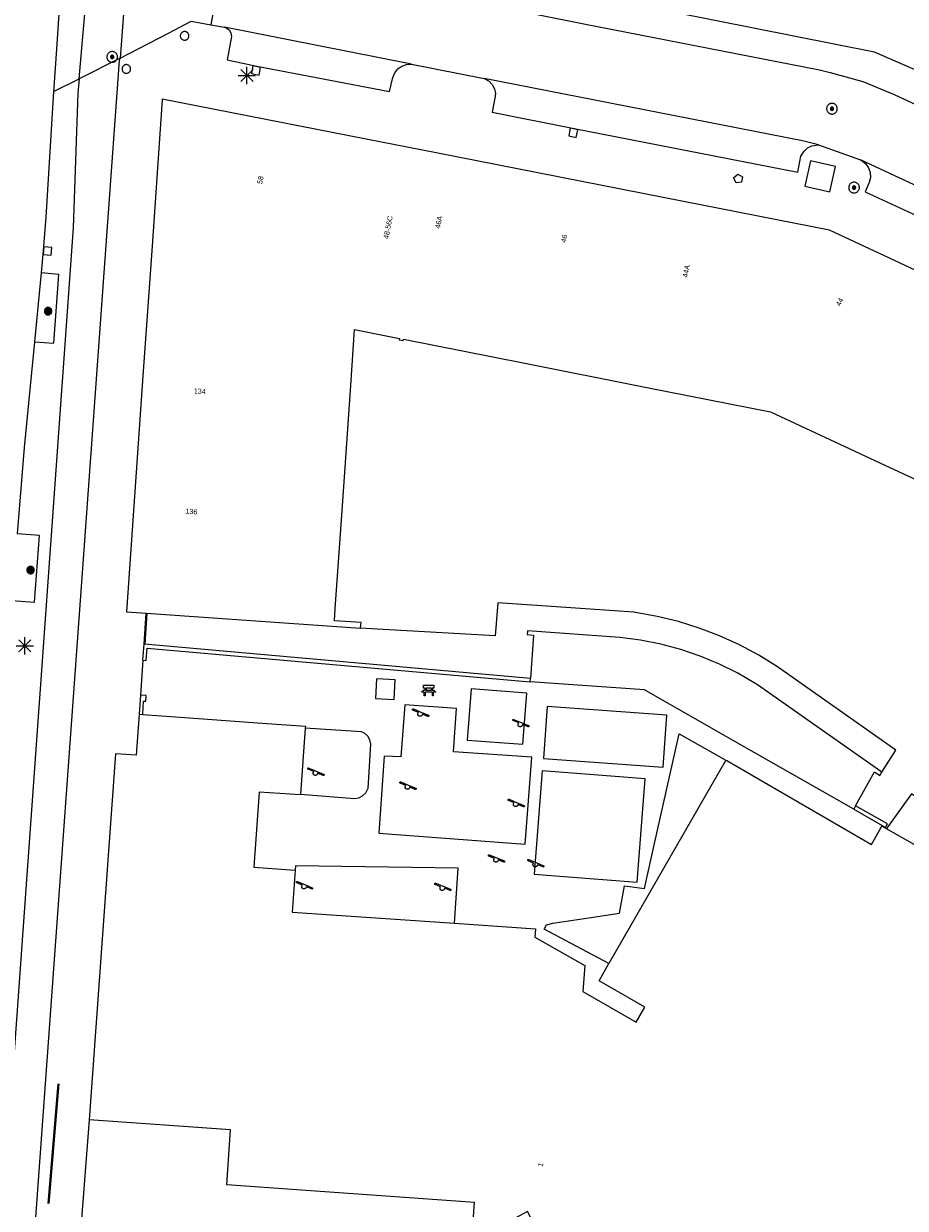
# Model space of a CAD drawing. Header units: metres. Extents: x 135779 to 137489, y 452643 to 455118.
# Tile 138 of 256: x 136264 to 136315, y 453819 to 453887. Entities that reach past the tile are written whole.
import ezdxf
from ezdxf.enums import TextEntityAlignment as Align

# ---------------------------------------------------------------- set-up
doc = ezdxf.new("R2010")
doc.units = ezdxf.units.M
doc.linetypes.add('DGN_Style_4', pattern=[89.853097, 44.898487, -22.449243, 0.056123, -22.449243])
for name, color, linetype, lineweight in [('KTop_NAR_Huisnummer (t)', 7, 'Continuous', 13), ('KTop_NAR_Huisnummer tijdelijk (t)', 7, 'Continuous', 13), ('KTop_OTD_Open verharding', 15, 'Continuous', 13), ('KTop_OTD_Open verharding_tegels', 15, 'Continuous', 13), ('KTop_PAL_Afsluitpaal', 222, 'Continuous', 13), ('KTop_PAL_Lichtmast', 40, 'Continuous', 13), ('KTop_PND_Grondvlaksituatie van BAG-pand [tachy]', 1, 'Continuous', 13), ('KTop_PUT_Brandkraan of -put', 1, 'Continuous', 13), ('KTop_PUT_Inspectie- of rioolput', 15, 'Continuous', 13), ('KTop_PUT_Kolk', 15, 'Continuous', 13), ('KTop_SHD_Hek (l)', 15, 'DGN_Style_4', 40), ('KTop_SHD_Muur', 15, 'Continuous', 13), ('KTop_STM_Bank', 40, 'Continuous', 13), ('KTop_STM_Speelvoorziening', 40, 'Continuous', 13), ('KTop_VGO_Boom', 92, 'Continuous', 13), ('KTop_WGD_Fietspad', 40, 'Continuous', 13), ('KTop_WGD_Rijbaan_Lokale weg', 251, 'Continuous', 13), ('KTop_WGD_Rijbaan_Lokale weg_verkeersdrempel', 40, 'Continuous', 13), ('KTop_WGD_Voetpad', 251, 'Continuous', 13), ('KTop_WGD_Voetpad_achterpad', 251, 'Continuous', 13)]:
    doc.layers.add(name, color=color, linetype=linetype, lineweight=lineweight)
doc.styles.add('Style-ROVU', font='ROVU.shx')
doc.styles.add('Style-ROVUCURSIEF', font='ROVUCURSIEF.shx')

# ---------------------------------------------------------------- blocks, each defined once
blk = doc.blocks.new('PAL_Lichtmast')
at = {"layer": 'KTop_PAL_Lichtmast'}
for p, q in [((-0.354, -0.354), (0.354, 0.354)), ((0.354, -0.354), (-0.354, 0.354)), ((0, -0.5), (0, 0.5)), ((-0.5, 0), (0.5, 0))]:
    blk.add_line(p, q, dxfattribs=at)
blk = doc.blocks.new('PAL_Afsluitpaal')
at = {"layer": 'KTop_PAL_Afsluitpaal', "flags": 128}
blk.add_lwpolyline([(0.25, 0), (0.249, 0.026), (0.245, 0.052), (0.238, 0.077), (0.228, 0.102), (0.217, 0.125), (0.202, 0.147), (0.186, 0.167), (0.167, 0.186), (0.147, 0.202), (0.125, 0.217), (0.102, 0.228), (0.077, 0.238), (0.052, 0.245), (0.026, 0.249), (0, 0.25), (-0.026, 0.249), (-0.052, 0.245), (-0.077, 0.238), (-0.102, 0.228), (-0.125, 0.217), (-0.147, 0.202), (-0.167, 0.186), (-0.186, 0.167), (-0.202, 0.147), (-0.217, 0.125), (-0.228, 0.102), (-0.238, 0.077), (-0.245, 0.052), (-0.249, 0.026), (-0.25, 0), (-0.249, -0.026), (-0.245, -0.052), (-0.238, -0.077), (-0.228, -0.102), (-0.217, -0.125), (-0.202, -0.147), (-0.186, -0.167), (-0.167, -0.186), (-0.147, -0.202), (-0.125, -0.217), (-0.102, -0.228), (-0.077, -0.238), (-0.052, -0.245), (-0.026, -0.249), (0, -0.25), (0.026, -0.249), (0.052, -0.245), (0.077, -0.238), (0.102, -0.228), (0.125, -0.217), (0.147, -0.202), (0.167, -0.186), (0.186, -0.167), (0.202, -0.147), (0.217, -0.125), (0.228, -0.102), (0.238, -0.077), (0.245, -0.052), (0.249, -0.026), (0.25, 0)], dxfattribs=at)
blk = doc.blocks.new('PUT_Brandkraan_of_-put')
at = {"layer": 'KTop_PUT_Brandkraan of -put'}
for p, q in [((-0.25, 0.034), (0, 0.25)), ((-0.158, -0.25), (-0.25, 0.034)), ((0, 0.25), (0.25, 0.033)), ((0.25, 0.033), (0.158, -0.25)), ((0.158, -0.25), (-0.158, -0.25))]:
    blk.add_line(p, q, dxfattribs=at)
blk = doc.blocks.new('PUT_Inspectie-_of_rioolput')
at = {"layer": 'KTop_PUT_Inspectie- of rioolput', "flags": 128}
for points in [[(0.31, 0), (0.308, 0.032), (0.303, 0.064), (0.294, 0.095), (0.283, 0.126), (0.268, 0.155), (0.25, 0.182), (0.23, 0.207), (0.207, 0.23), (0.182, 0.25), (0.154, 0.268), (0.126, 0.283), (0.095, 0.294), (0.064, 0.303), (0.032, 0.308), (0, 0.309), (-0.032, 0.308), (-0.064, 0.303), (-0.096, 0.294), (-0.126, 0.283), (-0.155, 0.268), (-0.182, 0.25), (-0.207, 0.23), (-0.23, 0.207), (-0.25, 0.182), (-0.268, 0.154), (-0.283, 0.126), (-0.294, 0.095), (-0.303, 0.064), (-0.308, 0.032), (-0.309, 0), (-0.308, -0.032), (-0.303, -0.064), (-0.294, -0.096), (-0.283, -0.126), (-0.268, -0.155), (-0.25, -0.182), (-0.23, -0.207), (-0.207, -0.23), (-0.182, -0.25), (-0.155, -0.268), (-0.126, -0.283), (-0.096, -0.294), (-0.064, -0.303), (-0.032, -0.308), (0, -0.309), (0.032, -0.308), (0.064, -0.303), (0.095, -0.294), (0.126, -0.283), (0.155, -0.268), (0.182, -0.25), (0.207, -0.23), (0.23, -0.207), (0.25, -0.182), (0.268, -0.155), (0.283, -0.126), (0.294, -0.096), (0.303, -0.064), (0.308, -0.032), (0.31, 0)], [(0.095, 0), (0.094, 0.009), (0.092, 0.019), (0.09, 0.029), (0.086, 0.038), (0.082, 0.047), (0.076, 0.055), (0.07, 0.063), (0.063, 0.07), (0.055, 0.076), (0.047, 0.082), (0.038, 0.086), (0.029, 0.09), (0.019, 0.092), (0.009, 0.094), (0, 0.094), (-0.01, 0.094), (-0.02, 0.092), (-0.029, 0.09), (-0.039, 0.086), (-0.048, 0.082), (-0.056, 0.076), (-0.064, 0.07), (-0.071, 0.063), (-0.077, 0.055), (-0.082, 0.047), (-0.087, 0.038), (-0.09, 0.029), (-0.093, 0.019), (-0.094, 0.009), (-0.095, 0), (-0.094, -0.01), (-0.093, -0.02), (-0.09, -0.029), (-0.087, -0.039), (-0.082, -0.048), (-0.077, -0.056), (-0.071, -0.064), (-0.064, -0.071), (-0.056, -0.077), (-0.047, -0.082), (-0.039, -0.087), (-0.029, -0.09), (-0.02, -0.093), (-0.01, -0.094), (0, -0.095), (0.009, -0.094), (0.019, -0.093), (0.029, -0.09), (0.038, -0.087), (0.047, -0.082), (0.055, -0.077), (0.063, -0.071), (0.07, -0.064), (0.076, -0.056), (0.082, -0.047), (0.086, -0.039), (0.09, -0.029), (0.092, -0.02), (0.094, -0.01), (0.095, 0)], [(0.035, 0), (0.034, 0.003), (0.034, 0.007), (0.033, 0.01), (0.031, 0.014), (0.03, 0.017), (0.028, 0.02), (0.026, 0.023), (0.023, 0.026), (0.02, 0.028), (0.017, 0.03), (0.014, 0.031), (0.01, 0.033), (0.007, 0.034), (0.003, 0.034), (0, 0.034), (-0.004, 0.034), (-0.007, 0.034), (-0.011, 0.033), (-0.014, 0.031), (-0.018, 0.03), (-0.021, 0.028), (-0.023, 0.026), (-0.026, 0.023), (-0.028, 0.02), (-0.03, 0.017), (-0.032, 0.014), (-0.033, 0.01), (-0.034, 0.007), (-0.035, 0.003), (-0.035, 0), (-0.035, -0.004), (-0.034, -0.007), (-0.033, -0.011), (-0.032, -0.014), (-0.03, -0.018), (-0.028, -0.021), (-0.026, -0.023), (-0.023, -0.026), (-0.021, -0.028), (-0.017, -0.03), (-0.014, -0.032), (-0.011, -0.033), (-0.007, -0.034), (-0.004, -0.035), (0, -0.035), (0.003, -0.035), (0.007, -0.034), (0.01, -0.033), (0.014, -0.032), (0.017, -0.03), (0.02, -0.028), (0.023, -0.026), (0.026, -0.023), (0.028, -0.021), (0.03, -0.017), (0.031, -0.014), (0.033, -0.011), (0.034, -0.007), (0.034, -0.004), (0.035, 0)], [(0.01, 0.02), (0.007, 0.02), (0.005, 0.021), (0.003, 0.022), (0.001, 0.022), (-0.001, 0.022), (-0.004, 0.022), (-0.006, 0.021), (-0.008, 0.02), (-0.01, 0.019), (-0.012, 0.018), (-0.014, 0.017), (-0.016, 0.015), (-0.017, 0.013), (-0.019, 0.012), (-0.02, 0.009), (-0.021, 0.007), (-0.022, 0.005), (-0.022, 0.003), (-0.022, 0.001), (-0.022, -0.001), (-0.022, -0.004), (-0.022, -0.006), (-0.021, -0.008), (-0.02, -0.01), (-0.019, -0.012), (-0.017, -0.014), (-0.016, -0.016), (-0.014, -0.017), (-0.012, -0.019), (-0.01, -0.02), (-0.008, -0.021), (-0.006, -0.022), (-0.003, -0.022), (-0.001, -0.022), (0.001, -0.022), (0.003, -0.022), (0.005, -0.022), (0.008, -0.021), (0.01, -0.02), (0.012, -0.019), (0.014, -0.017), (0.015, -0.016), (0.017, -0.014), (0.018, -0.012), (0.02, -0.01), (0.02, -0.008), (0.021, -0.006), (0.022, -0.003), (0.022, -0.001), (0.022, 0.001), (0.022, 0.003), (0.021, 0.005), (0.02, 0.008), (0.019, 0.01), (0.018, 0.012), (0.017, 0.014), (0.015, 0.015), (0.013, 0.017), (0.012, 0.018), (0.01, 0.02)]]:
    blk.add_lwpolyline(points, dxfattribs=at)
blk = doc.blocks.new('PUT_Kolk')
at = {"layer": 'KTop_PUT_Kolk', "flags": 128}
blk.add_lwpolyline([(0.225, -0.225), (0.225, 0.225), (-0.225, 0.225), (-0.225, -0.225), (0.225, -0.225)], dxfattribs=at)
blk = doc.blocks.new('STM_Speelvoorziening')
at = {"layer": 'KTop_STM_Speelvoorziening'}
for p, q in [((-0.456, 0.218), (-0.455, 0.222)), ((-0.456, 0.214), (-0.456, 0.218)), ((-0.456, 0.21), (-0.456, 0.214)), ((-0.455, 0.206), (-0.456, 0.21)), ((-0.455, 0.222), (-0.454, 0.226)), ((-0.454, 0.202), (-0.455, 0.206)), ((-0.454, 0.226), (-0.453, 0.23)), ((-0.453, 0.198), (-0.454, 0.202)), ((-0.453, 0.23), (-0.451, 0.234)), ((-0.451, 0.194), (-0.453, 0.198)), ((-0.451, 0.234), (-0.449, 0.237)), ((-0.449, 0.19), (-0.451, 0.194)), ((-0.449, 0.237), (-0.446, 0.24)), ((-0.446, 0.187), (-0.449, 0.19)), ((-0.446, 0.24), (-0.443, 0.243)), ((-0.443, 0.184), (-0.446, 0.187)), ((-0.443, 0.243), (-0.44, 0.246)), ((-0.44, 0.182), (-0.443, 0.184)), ((-0.44, 0.246), (-0.436, 0.248)), ((-0.436, 0.179), (-0.44, 0.182)), ((-0.436, 0.248), (-0.433, 0.25)), ((-0.433, 0.178), (-0.436, 0.179)), ((-0.433, 0.25), (-0.429, 0.251)), ((-0.109, 0.044), (-0.433, 0.178)), ((-0.429, 0.251), (-0.425, 0.253)), ((-0.425, 0.253), (-0.421, 0.253)), ((-0.421, 0.253), (-0.417, 0.253)), ((-0.417, 0.253), (-0.412, 0.253)), ((-0.412, 0.253), (-0.408, 0.253)), ((-0.408, 0.253), (-0.404, 0.251)), ((-0.404, 0.251), (-0.402, 0.251)), ((-0.402, 0.251), (0.031, 0.072)), ((-0.14, -0.007), (-0.135, 0.006)), ((-0.135, 0.006), (-0.129, 0.018)), ((-0.129, 0.018), (-0.122, 0.029)), ((-0.122, 0.029), (-0.114, 0.04)), ((-0.114, 0.04), (-0.109, 0.044)), ((0.031, 0.072), (0.464, -0.106)), ((-0.146, -0.033), (-0.144, -0.02)), ((-0.146, -0.047), (-0.146, -0.033)), ((-0.146, -0.06), (-0.146, -0.047)), ((-0.144, -0.073), (-0.146, -0.06)), ((-0.144, -0.02), (-0.14, -0.007)), ((-0.14, -0.086), (-0.144, -0.073)), ((-0.135, -0.099), (-0.14, -0.086)), ((-0.129, -0.111), (-0.135, -0.099)), ((-0.122, -0.122), (-0.129, -0.111)), ((-0.114, -0.133), (-0.122, -0.122)), ((-0.104, -0.143), (-0.114, -0.133)), ((-0.093, -0.151), (-0.104, -0.143)), ((-0.082, -0.158), (-0.093, -0.151)), ((-0.07, -0.164), (-0.082, -0.158)), ((-0.057, -0.169), (-0.07, -0.164)), ((-0.044, -0.172), (-0.057, -0.169)), ((-0.031, -0.174), (-0.044, -0.172)), ((-0.017, -0.175), (-0.031, -0.174)), ((-0.004, -0.174), (-0.017, -0.175)), ((0.009, -0.172), (-0.004, -0.174)), ((0.022, -0.169), (0.009, -0.172)), ((0.035, -0.164), (0.022, -0.169)), ((0.047, -0.158), (0.035, -0.164)), ((0.058, -0.151), (0.047, -0.158)), ((0.069, -0.143), (0.058, -0.151)), ((0.078, -0.133), (0.069, -0.143)), ((0.086, -0.122), (0.078, -0.133)), ((0.094, -0.111), (0.086, -0.122)), ((0.1, -0.099), (0.094, -0.111)), ((0.105, -0.086), (0.1, -0.099)), ((0.108, -0.073), (0.105, -0.086)), ((0.11, -0.06), (0.108, -0.073)), ((0.112, -0.046), (0.11, -0.06)), ((0.434, -0.179), (0.112, -0.046)), ((0.439, -0.18), (0.434, -0.179)), ((0.443, -0.181), (0.439, -0.18)), ((0.447, -0.181), (0.443, -0.181)), ((0.451, -0.181), (0.447, -0.181)), ((0.455, -0.18), (0.451, -0.181)), ((0.459, -0.179), (0.455, -0.18)), ((0.463, -0.178), (0.459, -0.179)), ((0.467, -0.176), (0.463, -0.178)), ((0.464, -0.106), (0.467, -0.107)), ((0.467, -0.107), (0.47, -0.11)), ((0.47, -0.174), (0.467, -0.176)), ((0.47, -0.11), (0.474, -0.112)), ((0.474, -0.171), (0.47, -0.174)), ((0.474, -0.112), (0.477, -0.115)), ((0.477, -0.168), (0.474, -0.171)), ((0.477, -0.115), (0.479, -0.118)), ((0.479, -0.165), (0.477, -0.168)), ((0.479, -0.118), (0.481, -0.122)), ((0.481, -0.161), (0.479, -0.165)), ((0.481, -0.122), (0.483, -0.125)), ((0.483, -0.158), (0.481, -0.161)), ((0.483, -0.125), (0.485, -0.129)), ((0.485, -0.154), (0.483, -0.158)), ((0.485, -0.129), (0.486, -0.133)), ((0.486, -0.15), (0.485, -0.154)), ((0.486, -0.133), (0.486, -0.138)), ((0.486, -0.138), (0.487, -0.142)), ((0.487, -0.142), (0.486, -0.146)), ((0.486, -0.146), (0.486, -0.15))]:
    blk.add_line(p, q, dxfattribs=at)
blk = doc.blocks.new('STM_Bank')
at = {"layer": 'KTop_STM_Bank'}
for p, q in [((-0.416, -0.089), (-0.298, 0.019)), ((-0.298, 0.314), (0.298, 0.314)), ((-0.298, 0.143), (-0.298, 0.314)), ((-0.2, 0.143), (-0.298, 0.143)), ((-0.298, 0.019), (-0.2, 0.019)), ((-0.2, 0.019), (-0.2, 0.143)), ((0.157, 0.143), (-0.154, 0.143)), ((-0.154, 0.143), (-0.154, 0.019)), ((-0.154, 0.019), (0.157, 0.019)), ((0.157, 0.019), (0.157, 0.143)), ((0.298, 0.143), (0.203, 0.143)), ((0.203, 0.143), (0.203, 0.019)), ((0.203, 0.019), (0.298, 0.019)), ((0.298, 0.314), (0.298, 0.143)), ((0.298, 0.019), (0.416, -0.089)), ((-0.259, -0.089), (-0.416, -0.089)), ((-0.259, -0.315), (-0.259, -0.089)), ((-0.213, -0.315), (-0.259, -0.315)), ((0.216, -0.089), (-0.213, -0.089)), ((-0.213, -0.089), (-0.213, -0.315)), ((0.216, -0.305), (0.216, -0.089)), ((0.259, -0.305), (0.216, -0.305)), ((0.416, -0.089), (0.259, -0.089)), ((0.259, -0.089), (0.259, -0.305))]:
    blk.add_line(p, q, dxfattribs=at)
blk = doc.blocks.new('VGO_Boom')
at = {"layer": 'KTop_VGO_Boom', "flags": 128}
for points in [[(0.215, 0), (0.214, 0.022), (0.21, 0.045), (0.204, 0.066), (0.196, 0.087), (0.186, 0.108), (0.174, 0.126), (0.16, 0.144), (0.144, 0.16), (0.126, 0.174), (0.107, 0.186), (0.087, 0.196), (0.066, 0.204), (0.045, 0.21), (0.022, 0.214), (-0.001, 0.215), (-0.023, 0.214), (-0.045, 0.21), (-0.067, 0.204), (-0.088, 0.196), (-0.108, 0.186), (-0.127, 0.174), (-0.144, 0.16), (-0.16, 0.144), (-0.174, 0.126), (-0.187, 0.107), (-0.197, 0.087), (-0.205, 0.066), (-0.211, 0.045), (-0.214, 0.022), (-0.215, -0.001), (-0.214, -0.023), (-0.211, -0.045), (-0.205, -0.067), (-0.197, -0.088), (-0.187, -0.108), (-0.174, -0.127), (-0.16, -0.144), (-0.144, -0.16), (-0.127, -0.174), (-0.108, -0.187), (-0.088, -0.197), (-0.067, -0.205), (-0.045, -0.211), (-0.023, -0.214), (0, -0.215), (0.022, -0.214), (0.045, -0.211), (0.066, -0.205), (0.087, -0.197), (0.108, -0.187), (0.126, -0.174), (0.144, -0.16), (0.16, -0.144), (0.174, -0.127), (0.186, -0.108), (0.196, -0.088), (0.204, -0.067), (0.21, -0.045), (0.214, -0.023), (0.215, -0.001)], [(0.155, 0), (0.154, 0.016), (0.152, 0.032), (0.147, 0.048), (0.142, 0.063), (0.134, 0.078), (0.125, 0.091), (0.115, 0.104), (0.104, 0.115), (0.091, 0.125), (0.077, 0.134), (0.063, 0.142), (0.048, 0.147), (0.032, 0.152), (0.016, 0.154), (-0.001, 0.155), (-0.017, 0.154), (-0.033, 0.152), (-0.048, 0.147), (-0.064, 0.142), (-0.078, 0.134), (-0.092, 0.125), (-0.104, 0.115), (-0.116, 0.104), (-0.126, 0.091), (-0.135, 0.077), (-0.142, 0.063), (-0.148, 0.048), (-0.152, 0.032), (-0.155, 0.016), (-0.155, -0.001), (-0.155, -0.017), (-0.152, -0.033), (-0.148, -0.048), (-0.142, -0.064), (-0.135, -0.078), (-0.126, -0.092), (-0.116, -0.104), (-0.104, -0.116), (-0.092, -0.126), (-0.078, -0.135), (-0.064, -0.142), (-0.048, -0.148), (-0.033, -0.152), (-0.017, -0.155), (0, -0.155), (0.016, -0.155), (0.032, -0.152), (0.048, -0.148), (0.063, -0.142), (0.078, -0.135), (0.091, -0.126), (0.104, -0.116), (0.115, -0.104), (0.125, -0.092), (0.134, -0.078), (0.142, -0.064), (0.147, -0.048), (0.152, -0.033), (0.154, -0.017), (0.155, -0.001)], [(0.095, 0), (0.094, 0.01), (0.093, 0.02), (0.09, 0.029), (0.087, 0.039), (0.082, 0.048), (0.077, 0.056), (0.071, 0.064), (0.064, 0.071), (0.056, 0.077), (0.047, 0.082), (0.039, 0.087), (0.029, 0.09), (0.02, 0.093), (0.01, 0.094), (-0.001, 0.095), (-0.01, 0.094), (-0.02, 0.093), (-0.03, 0.09), (-0.039, 0.087), (-0.048, 0.082), (-0.056, 0.077), (-0.064, 0.071), (-0.071, 0.064), (-0.077, 0.056), (-0.083, 0.047), (-0.087, 0.039), (-0.091, 0.029), (-0.093, 0.02), (-0.095, 0.01), (-0.095, -0.001), (-0.095, -0.01), (-0.093, -0.02), (-0.091, -0.03), (-0.087, -0.039), (-0.083, -0.048), (-0.077, -0.056), (-0.071, -0.064), (-0.064, -0.071), (-0.056, -0.077), (-0.048, -0.083), (-0.039, -0.087), (-0.03, -0.091), (-0.02, -0.093), (-0.01, -0.095), (0, -0.095), (0.01, -0.095), (0.02, -0.093), (0.029, -0.091), (0.039, -0.087), (0.048, -0.083), (0.056, -0.077), (0.064, -0.071), (0.071, -0.064), (0.077, -0.056), (0.082, -0.048), (0.087, -0.039), (0.09, -0.03), (0.093, -0.02), (0.094, -0.01), (0.095, -0.001)], [(0.035, 0), (0.035, 0.004), (0.034, 0.007), (0.033, 0.011), (0.032, 0.014), (0.03, 0.018), (0.028, 0.021), (0.026, 0.023), (0.023, 0.026), (0.021, 0.028), (0.017, 0.03), (0.014, 0.032), (0.011, 0.033), (0.007, 0.034), (0.004, 0.035), (-0.001, 0.035), (-0.004, 0.035), (-0.008, 0.034), (-0.011, 0.033), (-0.015, 0.032), (-0.018, 0.03), (-0.021, 0.028), (-0.024, 0.026), (-0.027, 0.023), (-0.029, 0.021), (-0.031, 0.017), (-0.032, 0.014), (-0.034, 0.011), (-0.035, 0.007), (-0.035, 0.004), (-0.035, -0.001), (-0.035, -0.004), (-0.035, -0.008), (-0.034, -0.011), (-0.032, -0.015), (-0.031, -0.018), (-0.029, -0.021), (-0.027, -0.024), (-0.024, -0.027), (-0.021, -0.029), (-0.018, -0.031), (-0.015, -0.032), (-0.011, -0.034), (-0.008, -0.035), (-0.004, -0.035), (0, -0.035), (0.004, -0.035), (0.007, -0.035), (0.011, -0.034), (0.014, -0.032), (0.018, -0.031), (0.021, -0.029), (0.023, -0.027), (0.026, -0.024), (0.028, -0.021), (0.03, -0.018), (0.032, -0.015), (0.033, -0.011), (0.034, -0.008), (0.035, -0.004), (0.035, 0)]]:
    blk.add_lwpolyline(points, dxfattribs=at)

msp = doc.modelspace()

# ---------------------------------------------------------------- linework, layer by layer
at = {"layer": 'KTop_OTD_Open verharding', "flags": 128}
for points in [[(136293.199, 453845.459), (136293.422, 453848.419), (136290.202, 453848.661), (136289.979, 453845.701), (136293.199, 453845.459)], [(136286.369, 453847.733), (136286.142, 453844.721), (136285.159, 453844.766), (136284.865, 453840.296), (136293.335, 453839.673), (136293.717, 453844.698), (136289.186, 453845.016), (136289.354, 453847.524), (136286.369, 453847.733)], [(136301.319, 453844.13), (136301.537, 453847.131), (136294.61, 453847.635), (136294.392, 453844.634), (136301.319, 453844.13)], [(136280.323, 453842.572), (136283.441, 453842.31), (136283.693, 453842.347), (136283.922, 453842.459), (136284.106, 453842.637), (136284.225, 453842.863), (136284.236, 453842.897), (136284.388, 453845.459), (136284.339, 453845.706), (136284.215, 453845.925), (136284.029, 453846.094), (136283.853, 453846.181), (136280.595, 453846.394)], [(136299.82, 453837.467), (136300.286, 453843.458), (136294.316, 453843.923), (136293.85, 453837.932), (136299.82, 453837.467)], [(136289.236, 453835.084), (136289.451, 453838.281), (136280.026, 453838.406), (136280.009, 453838.167)]]:
    msp.add_lwpolyline(points, dxfattribs=at)
at = {"layer": 'KTop_OTD_Open verharding_tegels', "flags": 128}
for points in [[(136285.741, 453848.055), (136285.799, 453849.193), (136284.731, 453849.247), (136284.673, 453848.109), (136285.741, 453848.055)], [(136298.187, 453832.745), (136294.431, 453834.731), (136294.572, 453834.997), (136294.93, 453835.096), (136297.022, 453835.403), (136298.803, 453835.665), (136299.087, 453837.246), (136300.236, 453837.1), (136300.783, 453839.539), (136302.246, 453846.056), (136304.957, 453844.541)], [(136313.984, 453840.704), (136314.009, 453840.749)]]:
    msp.add_lwpolyline(points, dxfattribs=at)
at = {"layer": 'KTop_PND_Grondvlaksituatie van BAG-pand [tachy]', "flags": 128}
for points in [[(136335.271, 453863.889), (136332.078, 453865.38), (136325.422, 453868.488), (136318.808, 453871.576), (136310.96, 453875.24), (136302.506, 453876.904), (136295.343, 453878.313), (136288.171, 453879.723), (136284.222, 453880.5), (136272.321, 453882.84), (136272.317, 453882.797), (136271.704, 453874.037), (136271.216, 453867.068), (136270.728, 453860.099), (136270.24, 453853.13), (136271.401, 453853.05)], [(136283.8, 453852.19), (136283.83, 453852.5), (136282.285, 453852.614), (136282.334, 453853.318), (136282.483, 453855.464), (136282.747, 453859.265), (136283.231, 453866.235), (136283.456, 453869.478), (136286.055, 453868.968), (136286.04, 453868.89), (136286.27, 453868.85), (136286.287, 453868.922), (136293.227, 453867.551), (136300.388, 453866.135), (136307.55, 453864.72), (136314.166, 453861.633), (136320.781, 453858.547), (136327.16, 453855.57), (136327.13, 453855.51), (136327.42, 453855.38), (136327.446, 453855.437), (136329.858, 453854.313)], [(136271.401, 453853.05), (136283.8, 453852.19)], [(136313.99, 453843.83), (136306.78, 453848.9), (136306.687, 453848.959), (136305.653, 453849.565), (136304.581, 453850.1), (136303.475, 453850.563), (136302.341, 453850.951), (136301.184, 453851.262), (136300.008, 453851.495), (136298.82, 453851.65), (136293.46, 453852.02), (136293.445, 453851.81), (136293.814, 453851.784), (136293.64, 453849.266)], [(136293.626, 453849.064), (136293.64, 453849.266)], [(136312.358, 453841.691), (136305.609, 453845.542), (136300.239, 453848.607), (136293.626, 453849.064)], [(136270.977, 453847.191), (136270.808, 453844.817), (136269.611, 453844.901), (136268.091, 453823.701)], [(136270.977, 453847.191), (136271.186, 453847.176)], [(136271.186, 453847.176), (136273.621, 453847.003), (136278.1, 453846.683), (136280.603, 453846.505), (136280.595, 453846.394)], [(136280.595, 453846.394), (136280.323, 453842.572)], [(136304.957, 453844.541), (136298.187, 453832.745)], [(136304.957, 453844.541), (136305.017, 453844.507), (136313.382, 453839.656), (136313.984, 453840.704)], [(136312.47, 453841.89), (136313.57, 453843.85), (136313.87, 453843.65), (136313.99, 453843.83)], [(136280.323, 453842.572), (136280.319, 453842.516), (136277.925, 453842.686), (136277.616, 453838.337), (136280.009, 453838.167)], [(136312.47, 453841.89), (136312.358, 453841.691)], [(136314.261, 453840.547), (136313.984, 453840.704)], [(136330.34, 453831.434), (136314.261, 453840.547)], [(136280.009, 453838.167), (136279.836, 453835.733), (136289.236, 453835.084)], [(136289.236, 453835.084), (136293.935, 453834.759), (136293.902, 453834.28), (136296.781, 453832.626), (136296.665, 453831.138), (136299.761, 453829.361), (136300.258, 453830.227), (136297.613, 453831.745), (136298.187, 453832.745)], [(136317.535, 453808.613), (136310.45, 453812.742), (136308.861, 453809.98), (136296.36, 453817.116), (136295.131, 453815.021), (136294.919, 453815.141), (136294.761, 453815.231), (136294.961, 453815.571), (136293.471, 453818.391), (136290.69, 453816.87), (136290.661, 453816.46), (136290.469, 453816.474), (136290.231, 453816.491), (136290.401, 453818.911), (136276.051, 453819.931), (136276.271, 453823.121), (136268.091, 453823.701)]]:
    msp.add_lwpolyline(points, dxfattribs=at)
at = {"layer": 'KTop_SHD_Hek (l)', "flags": 128}
for points in [[(136271.401, 453853.05), (136271.289, 453851.257)], [(136266.305, 453825.787), (136265.73, 453818.847)]]:
    msp.add_lwpolyline(points, dxfattribs=at)
at = {"layer": 'KTop_SHD_Muur', "flags": 128}
for points in [[(136271.289, 453851.257), (136271.25, 453851.26), (136271.18, 453850.33), (136271.196, 453850.329)], [(136271.196, 453850.329), (136271.389, 453850.314), (136271.443, 453851.032), (136293.626, 453849.064)], [(136293.64, 453849.266), (136271.289, 453851.257)], [(136271.054, 453848.299), (136270.977, 453847.191)], [(136271.186, 453847.176), (136271.24, 453847.955), (136271.36, 453847.947), (136271.383, 453848.276), (136271.054, 453848.299)], [(136312.358, 453841.691), (136314.009, 453840.749)], [(136314.009, 453840.749), (136314.2, 453840.64), (136314.31, 453840.84), (136312.47, 453841.89)]]:
    msp.add_lwpolyline(points, dxfattribs=at)
at = {"layer": 'KTop_WGD_Fietspad', "flags": 128}
for points in [[(136262.913, 453728.298), (136262.871, 453731.012), (136262.605, 453737.941), (136262.211, 453749.86), (136262.019, 453757.552), (136262.031, 453763.68), (136262.122, 453769.807), (136262.293, 453775.932), (136262.545, 453782.055), (136262.875, 453788.174), (136263.235, 453793.572), (136263.247, 453793.758), (136263.69, 453799.977), (136263.692, 453800), (136264.224, 453807.37), (136267.797, 453856.716), (136269.85, 453885.073), (136269.882, 453885.201)], [(136269.882, 453885.201), (136267.496, 453884.013)], [(136267.496, 453884.013), (136267.424, 453883.19), (136267.151, 453875.386), (136263.225, 453820.331), (136263.041, 453817.839), (136262.903, 453815.973), (136262.338, 453808.342)]]:
    msp.add_lwpolyline(points, dxfattribs=at)
at = {"layer": 'KTop_WGD_Rijbaan_Lokale weg', "flags": 128}
for points in [[(136266.946, 453897.161), (136266.495, 453890.364), (136266.114, 453884.609), (136266.027, 453883.282)], [(136275.912, 453891.376), (136275.13, 453887.146)], [(136276.752, 453891.209), (136296.724, 453887.203), (136310.387, 453884.524), (136310.992, 453884.381), (136312.88, 453883.864), (136314.7, 453883.105), (136334.855, 453873.781), (136349.807, 453866.756)], [(136275.13, 453887.146), (136275.928, 453886.997)], [(136286.742, 453884.865), (136275.928, 453886.997)], [(136286.742, 453884.865), (136290.954, 453884.039)], [(136310.323, 453880.179), (136309.395, 453880.421), (136290.954, 453884.039)], [(136266.027, 453883.282), (136265.567, 453875.989), (136265.423, 453874.059), (136265.3, 453872.779)], [(136310.323, 453880.179), (136312.751, 453879.314)], [(136332.818, 453869.965), (136312.751, 453879.314)], [(136265.3, 453872.779), (136264.916, 453868.774)], [(136264.916, 453868.774), (136264.329, 453862.657), (136263.914, 453857.641)]]:
    msp.add_lwpolyline(points, dxfattribs=at)
at = {"layer": 'KTop_WGD_Rijbaan_Lokale weg_verkeersdrempel', "flags": 128}
for points in [[(136267.496, 453884.013), (136268.551, 453896)], [(136270.569, 453894.54), (136269.882, 453885.201)], [(136269.882, 453885.201), (136272.678, 453886.666), (136274, 453887.358), (136275.13, 453887.146)], [(136266.027, 453883.282), (136267.496, 453884.013)]]:
    msp.add_lwpolyline(points, dxfattribs=at)
at = {"layer": 'KTop_WGD_Voetpad', "flags": 128}
for points in [[(136349.918, 453866.704), (136349.839, 453866.767), (136349.738, 453866.924), (136349.71, 453867.109), (136349.762, 453867.289), (136350.341, 453868.455), (136348.608, 453869.272), (136332.767, 453876.686), (136316.098, 453884.459), (136313.566, 453885.565), (136297.313, 453888.795), (136278.415, 453892.5), (136277.522, 453892.66), (136277.287, 453891.626), (136277.286, 453891.617), (136277.233, 453891.436), (136277.111, 453891.293), (136276.94, 453891.212), (136276.752, 453891.209)], [(136275.928, 453886.997), (136276.026, 453886.962), (136276.189, 453886.842), (136276.293, 453886.669), (136276.323, 453886.469), (136276.081, 453885.111), (136277.787, 453884.739), (136285.479, 453883.27), (136285.667, 453884.093), (136285.777, 453884.36), (136285.954, 453884.585), (136286.187, 453884.751), (136286.457, 453884.847), (136286.742, 453884.865)], [(136290.954, 453884.039), (136291.24, 453883.878), (136291.432, 453883.679), (136291.56, 453883.433), (136291.612, 453883.161), (136291.585, 453882.886), (136291.417, 453882.085), (136296.165, 453881.13), (136309.123, 453878.594), (136309.305, 453879.539), (136309.484, 453879.827), (136309.69, 453880.009), (136309.939, 453880.124), (136310.323, 453880.179)], [(136311.31, 453878.938), (136309.855, 453879.264), (136309.526, 453877.797), (136310.982, 453877.471), (136311.31, 453878.938)], [(136312.751, 453879.314), (136312.84, 453879.266), (136313.061, 453879.084), (136313.223, 453878.849), (136313.315, 453878.578), (136313.328, 453878.292), (136313.262, 453878.014), (136313.021, 453877.47), (136316.293, 453875.951), (136329.099, 453870.007), (136331.314, 453868.988), (136331.572, 453869.526), (136331.589, 453869.555), (136331.766, 453869.773), (136331.997, 453869.934), (136332.264, 453870.023), (136332.545, 453870.033), (136332.818, 453869.965)], [(136264.916, 453868.774), (136266.034, 453868.69), (136266.333, 453872.68), (136265.3, 453872.779)], [(136263.596, 453853.792), (136264.912, 453853.689), (136265.212, 453857.544), (136263.914, 453857.641)], [(136271.401, 453853.05), (136271.289, 453851.257)], [(136271.196, 453850.329), (136271.054, 453848.299)], [(136268.091, 453823.701), (136267.61, 453817.46)]]:
    msp.add_lwpolyline(points, dxfattribs=at)
at = {"layer": 'KTop_WGD_Voetpad_achterpad', "flags": 128}
for points in [[(136313.99, 453843.83), (136314.805, 453845.114), (136307.94, 453849.95), (136306.864, 453850.616), (136305.748, 453851.213), (136304.597, 453851.738), (136303.415, 453852.189), (136302.206, 453852.565), (136300.976, 453852.864), (136299.73, 453853.084), (136299.62, 453853.1), (136291.75, 453853.65), (136291.6, 453851.73), (136284.43, 453852.14), (136283.8, 453852.19)], [(136319.854, 453839.938), (136318.29, 453840.78), (136315.71, 453842.59), (136314.286, 453840.589), (136314.261, 453840.547)]]:
    msp.add_lwpolyline(points, dxfattribs=at)

# ---------------------------------------------------------------- block references
at = {"layer": 'KTop_PAL_Afsluitpaal'}
for p in [(136273.61, 453886.502), (136270.236, 453884.583)]:
    msp.add_blockref('PAL_Afsluitpaal', p, dxfattribs=at)
at = {"layer": 'KTop_PAL_Lichtmast'}
for p in [(136277.221, 453884.203), (136264.361, 453851.16)]:
    msp.add_blockref('PAL_Lichtmast', p, dxfattribs=at)
at = {"layer": 'KTop_PUT_Brandkraan of -put', "rotation": 78.92664977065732}
msp.add_blockref('PUT_Brandkraan_of_-put', (136305.638, 453878.228), dxfattribs=at)
at = {"layer": 'KTop_PUT_Inspectie- of rioolput'}
for p, rotation in [((136269.416, 453885.281), 296.4689174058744), ((136311.101, 453882.279), 74.68583732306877), ((136312.38, 453877.71), 339.4733472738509)]:
    msp.add_blockref('PUT_Inspectie-_of_rioolput', p, dxfattribs=dict(at, rotation=rotation))
at = {"layer": 'KTop_PUT_Kolk'}
for p, rotation in [((136277.741, 453884.494), 79.1879796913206), ((136296.117, 453880.885), 78.91510870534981), ((136265.672, 453874.036), 174.7225939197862)]:
    msp.add_blockref('PUT_Kolk', p, dxfattribs=dict(at, rotation=rotation))
at = {"layer": 'KTop_STM_Bank'}
msp.add_blockref('STM_Bank', (136287.75, 453848.566), dxfattribs=at)
at = {"layer": 'KTop_STM_Speelvoorziening'}
for p in [(136287.267, 453847.248), (136293.067, 453846.644), (136281.2, 453843.826), (136286.533, 453843.02), (136292.8, 453842.013), (136291.658, 453838.797), (136293.933, 453838.523), (136280.539, 453837.248), (136288.548, 453837.156)]:
    msp.add_blockref('STM_Speelvoorziening', p, dxfattribs=at)
at = {"layer": 'KTop_VGO_Boom'}
for p in [(136265.708, 453870.549), (136264.69, 453855.55)]:
    msp.add_blockref('VGO_Boom', p, dxfattribs=at)

# ---------------------------------------------------------------- texts
at = {"layer": 'KTop_NAR_Huisnummer (t)', "style": 'Style-ROVU'}
for s, rotation, p in [('58', 78.9, (136278.04, 453878.374)), ('48-56C', 78.9, (136285.524, 453876.074)), ('46A', 78.9, (136288.398, 453876.066)), ('46', 78.9, (136295.634, 453874.981)), ('44A', 78.9, (136302.729, 453873.226)), ('44', 65, (136311.642, 453871.293))]:
    msp.add_text(s, height=0.3, rotation=rotation, dxfattribs=at).set_placement(p, align=Align.MIDDLE_RIGHT)
at = {"layer": 'KTop_NAR_Huisnummer tijdelijk (t)', "style": 'Style-ROVUCURSIEF'}
for s, rotation, p in [('134', 356, (136274.145, 453865.935)), ('136', 356, (136273.657, 453858.966)), ('1', 73.2, (136294.192, 453820.983))]:
    msp.add_text(s, height=0.3, rotation=rotation, dxfattribs=at).set_placement(p, align=Align.MIDDLE_LEFT)

doc.saveas('drawing.dxf')
